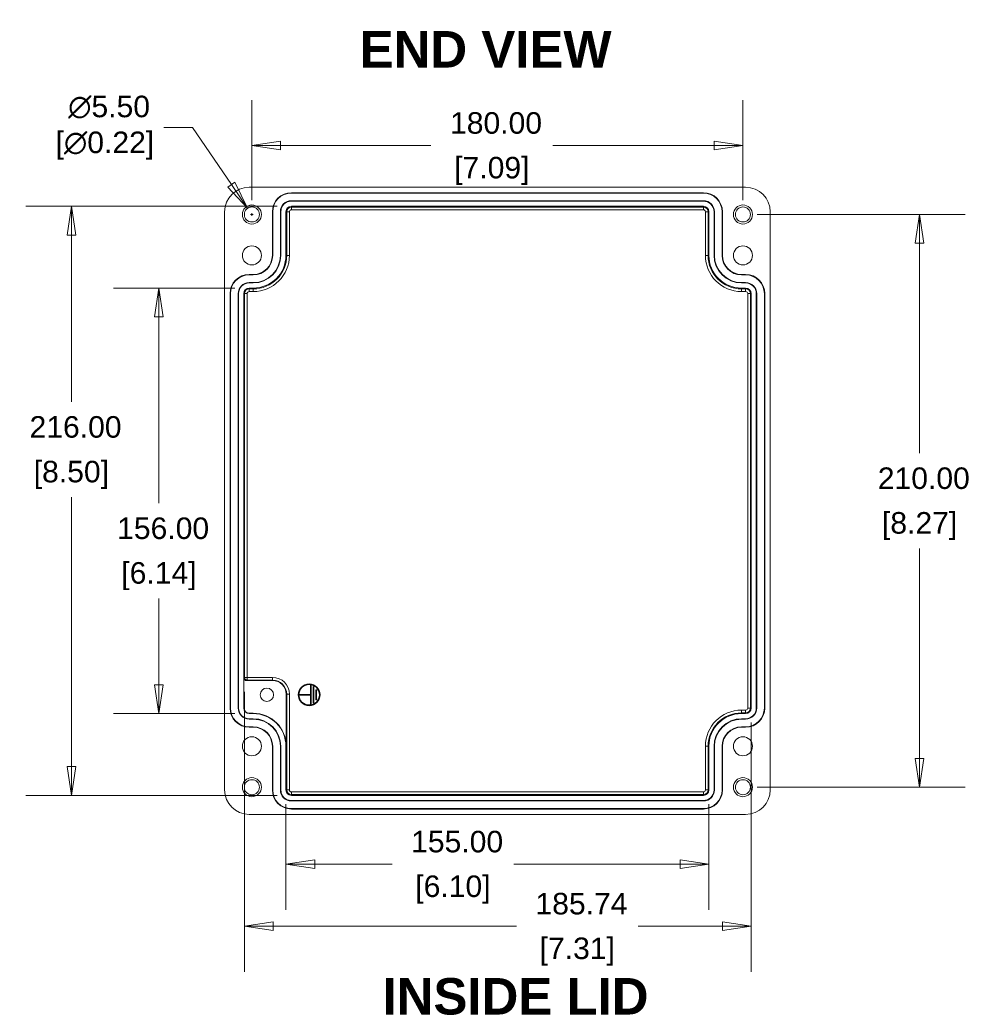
# Model space of a CAD drawing. Header units: millimetres. Extents: x 34 to 1437, y 34 to 1103.
# Tile 4 of 7: x 531 to 880, y 362 to 723. Entities that reach past the tile are written whole.
import ezdxf

# ---------------------------------------------------------------- set-up
doc = ezdxf.new("R2010")
doc.units = ezdxf.units.MM
doc.header["$LTSCALE"] = 5.263158
for name, color, linetype, lineweight in [('Dimension (ANSI)', 7, 'Continuous', 9), ('Symbol (ANSI)', 7, 'Continuous', 9), ('Visible (ANSI)', 7, 'Continuous', 9), ('Visible Narrow (ANSI)', 7, 'Continuous', 9)]:
    doc.layers.add(name, color=color, linetype=linetype, lineweight=lineweight)
doc.styles.add('Label Text (ANSI)', font='arialbd.ttf')
doc.styles.add('Note Text (ANSI)', font='arial.ttf')
doc.dimstyles.new('Default - mm (ANSI)', dxfattribs={"dimscale": 5.263158, "dimtxt": 1.5, "dimasz": 2, "dimexe": 3.175, "dimexo": 1, "dimgap": 0.8, "dimtad": 0, "dimtih": 1, "dimtoh": 1, "dimrnd": 1e-08, "dimzin": 4, "dimdsep": 46, "dimtxsty": 'Note Text (ANSI)', "dimblk": 'Filled-1', "dimcen": 0.09, "dimdle": 10, "dimclrd": 256, "dimclre": 256, "dimclrt": 256, "dimadec": 1, "dimazin": 0, "dimtfac": 1, "dimtofl": 0, "dimtmove": 0, "dimatfit": 3, "dimfxl": 1, "dimtolj": 1, "dimtzin": 0, "dimlwd": -1, "dimlwe": -1, "dimarcsym": 0})

# ---------------------------------------------------------------- blocks, each defined once
blk = doc.blocks.new('Filled-1')
at = {"color": 0}
for p, q in [((0, 0), (-1, 0.15)), ((-1, 0.15), (-1, -0.15)), ((-1, 0), (0, 0)), ((-1, -0.15), (0, 0))]:
    blk.add_line(p, q, dxfattribs=at)
at = {"color": 0, "flags": 128}
blk.add_lwpolyline([(-1, -0.15), (0, 0), (-1, 0.15), (-1, -0.15)], dxfattribs=at)
at = {"color": 0}
blk.add_solid([(-1, -0.15), (0, 0), (-1, 0.15), (-1, -0.15)], dxfattribs=at)
blk = doc.blocks.new('*D23')
at = {"layer": 'Defpoints', "color": 0, "transparency": 16777216}
for p in [(630.78, 654.67), (550.11, 438.67), (630.78, 438.67)]:
    blk.add_point(p, dxfattribs=at)
at = {"layer": 'Dimension (ANSI)', "transparency": 16777216}
for p, q in [((625.51, 654.67), (533.4, 654.67)), ((550.11, 644.14), (550.11, 582.99)), ((550.11, 449.19), (550.11, 547.96)), ((625.51, 438.67), (533.4, 438.67))]:
    blk.add_line(p, q, dxfattribs=at)
at = {"layer": 'Dimension (ANSI)', "transparency": 16777216, "xscale": 10.52631578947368, "yscale": 10.52631578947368, "zscale": 10.52631578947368}
for p, rotation in [((550.11, 654.67), 90), ((550.11, 438.67), 270)]:
    blk.add_blockref('Filled-1', p, dxfattribs=dict(at, rotation=rotation))
at = {"layer": 'Dimension (ANSI)', "transparency": 16777216, "attachment_point": 5, "style": 'Note Text (ANSI)'}
for s, insert, char_height in [('\\A1; 216.00', (550.11, 573.72), 7.8947), ('\\A1;[8.50]', (550.11, 556.2), 7.895)]:
    blk.add_mtext(s, dxfattribs=dict(at, insert=insert, char_height=char_height))
blk = doc.blocks.new('*D24')
at = {"layer": 'Defpoints', "color": 0, "transparency": 16777216}
for p in [(582.21, 624.67), (615.28, 624.67), (615.28, 468.67)]:
    blk.add_point(p, dxfattribs=at)
at = {"layer": 'Dimension (ANSI)', "transparency": 16777216}
for p, q in [((610.01, 624.67), (565.5, 624.67)), ((582.21, 614.14), (582.21, 545.83)), ((582.21, 479.19), (582.21, 510.81)), ((610.01, 468.67), (565.5, 468.67))]:
    blk.add_line(p, q, dxfattribs=at)
at = {"layer": 'Dimension (ANSI)', "transparency": 16777216, "xscale": 10.52631578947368, "yscale": 10.52631578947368, "zscale": 10.52631578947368}
for p, rotation in [((582.21, 624.67), 90), ((582.21, 468.67), 270)]:
    blk.add_blockref('Filled-1', p, dxfattribs=dict(at, rotation=rotation))
at = {"layer": 'Dimension (ANSI)', "transparency": 16777216, "attachment_point": 5, "style": 'Note Text (ANSI)'}
for s, insert, char_height in [('\\A1; 156.00', (582.21, 536.56), 7.8947), ('\\A1;[6.14]', (582.21, 519.05), 7.895)]:
    blk.add_mtext(s, dxfattribs=dict(at, insert=insert, char_height=char_height))
blk = doc.blocks.new('*D25')
at = {"layer": 'Defpoints', "color": 0, "transparency": 16777216}
for p in [(613.54, 481.93), (799.28, 470.67), (799.28, 390.67)]:
    blk.add_point(p, dxfattribs=at)
at = {"layer": 'Dimension (ANSI)', "transparency": 16777216}
for p, q in [((613.54, 476.66), (613.54, 373.96)), ((799.28, 465.4), (799.28, 373.96)), ((624.07, 390.67), (713.22, 390.67)), ((788.75, 390.67), (757.9, 390.67))]:
    blk.add_line(p, q, dxfattribs=at)
at = {"layer": 'Dimension (ANSI)', "transparency": 16777216, "xscale": 10.52631578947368, "yscale": 10.52631578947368, "zscale": 10.52631578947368, "rotation": 180}
blk.add_blockref('Filled-1', (613.54, 390.67), dxfattribs=at)
at = {"layer": 'Dimension (ANSI)', "transparency": 16777216, "xscale": 10.52631578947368, "yscale": 10.52631578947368, "zscale": 10.52631578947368}
blk.add_blockref('Filled-1', (799.28, 390.67), dxfattribs=at)
at = {"layer": 'Dimension (ANSI)', "transparency": 16777216, "attachment_point": 5, "style": 'Note Text (ANSI)'}
for s, insert, char_height in [('\\A1; 185.74', (735.56, 398.91), 7.8947), ('\\A1;[7.31]', (735.56, 381.4), 7.895)]:
    blk.add_mtext(s, dxfattribs=dict(at, insert=insert, char_height=char_height))
blk = doc.blocks.new('*D26')
at = {"layer": 'Defpoints', "color": 0, "transparency": 16777216}
for p in [(628.78, 440.67), (783.78, 440.67), (783.78, 413.42)]:
    blk.add_point(p, dxfattribs=at)
at = {"layer": 'Dimension (ANSI)', "transparency": 16777216}
for p, q in [((628.78, 435.4), (628.78, 396.71)), ((783.78, 435.4), (783.78, 396.71)), ((639.3, 413.42), (667.64, 413.42)), ((773.25, 413.42), (712.33, 413.42))]:
    blk.add_line(p, q, dxfattribs=at)
at = {"layer": 'Dimension (ANSI)', "transparency": 16777216, "xscale": 10.52631578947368, "yscale": 10.52631578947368, "zscale": 10.52631578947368, "rotation": 180}
blk.add_blockref('Filled-1', (628.78, 413.42), dxfattribs=at)
at = {"layer": 'Dimension (ANSI)', "transparency": 16777216, "xscale": 10.52631578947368, "yscale": 10.52631578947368, "zscale": 10.52631578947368}
blk.add_blockref('Filled-1', (783.78, 413.42), dxfattribs=at)
at = {"layer": 'Dimension (ANSI)', "transparency": 16777216, "attachment_point": 5, "style": 'Note Text (ANSI)'}
for s, insert, char_height in [('\\A1; 155.00', (689.98, 421.66), 7.8947), ('\\A1;[6.10]', (689.98, 404.15), 7.895)]:
    blk.add_mtext(s, dxfattribs=dict(at, insert=insert, char_height=char_height))
blk = doc.blocks.new('*D27')
at = {"layer": 'Defpoints', "color": 0, "transparency": 16777216}
for p in [(796.28, 651.67), (796.28, 441.67), (861.04, 441.67)]:
    blk.add_point(p, dxfattribs=at)
at = {"layer": 'Dimension (ANSI)', "transparency": 16777216}
for p, q in [((801.54, 651.67), (877.75, 651.67)), ((861.04, 641.14), (861.04, 564.18)), ((861.04, 452.19), (861.04, 529.15)), ((801.54, 441.67), (877.75, 441.67))]:
    blk.add_line(p, q, dxfattribs=at)
at = {"layer": 'Dimension (ANSI)', "transparency": 16777216, "xscale": 10.52631578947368, "yscale": 10.52631578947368, "zscale": 10.52631578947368}
for p, rotation in [((861.04, 651.67), 90), ((861.04, 441.67), 270)]:
    blk.add_blockref('Filled-1', p, dxfattribs=dict(at, rotation=rotation))
at = {"layer": 'Dimension (ANSI)', "transparency": 16777216, "attachment_point": 5, "style": 'Note Text (ANSI)'}
for s, insert, char_height in [('\\A1; 210.00', (861.04, 554.91), 7.8947), ('\\A1;[8.27]', (861.04, 537.4), 7.895)]:
    blk.add_mtext(s, dxfattribs=dict(at, insert=insert, char_height=char_height))
blk = doc.blocks.new('*D28')
at = {"layer": 'Defpoints', "color": 0, "transparency": 16777216}
for p in [(616.28, 676.93), (616.28, 651.67), (796.28, 651.67)]:
    blk.add_point(p, dxfattribs=at)
at = {"layer": 'Dimension (ANSI)', "transparency": 16777216}
for p, q in [((616.28, 656.93), (616.28, 693.65)), ((796.28, 656.93), (796.28, 693.65)), ((626.8, 676.93), (681.89, 676.93)), ((785.75, 676.93), (726.58, 676.93))]:
    blk.add_line(p, q, dxfattribs=at)
at = {"layer": 'Dimension (ANSI)', "transparency": 16777216, "xscale": 10.52631578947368, "yscale": 10.52631578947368, "zscale": 10.52631578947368, "rotation": 180}
blk.add_blockref('Filled-1', (616.28, 676.93), dxfattribs=at)
at = {"layer": 'Dimension (ANSI)', "transparency": 16777216, "xscale": 10.52631578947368, "yscale": 10.52631578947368, "zscale": 10.52631578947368}
blk.add_blockref('Filled-1', (796.28, 676.93), dxfattribs=at)
at = {"layer": 'Dimension (ANSI)', "transparency": 16777216, "attachment_point": 5, "style": 'Note Text (ANSI)'}
for s, insert, char_height in [('\\A1; 180.00', (704.24, 685.18), 7.8947), ('\\A1;[7.09]', (704.24, 667.66), 7.895)]:
    blk.add_mtext(s, dxfattribs=dict(at, insert=insert, char_height=char_height))
blk = doc.blocks.new('*D36')
at = {"layer": 'Defpoints', "color": 0, "transparency": 16777216}
for p in [(614.72, 653.94), (617.83, 649.4)]:
    blk.add_point(p, dxfattribs=at)
at = {"layer": 'Dimension (ANSI)', "transparency": 16777216}
for p, q in [((583.97, 683.51), (594.49, 683.51)), ((594.49, 683.51), (608.78, 662.62)), ((615.8, 651.67), (616.75, 651.67)), ((616.28, 651.19), (616.28, 652.14))]:
    blk.add_line(p, q, dxfattribs=at)
at = {"layer": 'Dimension (ANSI)', "transparency": 16777216, "xscale": 10.52631578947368, "yscale": 10.52631578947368, "zscale": 10.52631578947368, "rotation": 304.3727938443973}
blk.add_blockref('Filled-1', (614.72, 653.94), dxfattribs=at)
at = {"layer": 'Dimension (ANSI)', "transparency": 16777216, "insert": (562.4, 683.51), "char_height": 7.895, "attachment_point": 5, "style": 'Note Text (ANSI)'}
blk.add_mtext('\\A1; ∅5.50\\P[∅0.22]', dxfattribs=at)

msp = doc.modelspace()

# ---------------------------------------------------------------- linework, layer by layer
at = {"layer": 'Visible (ANSI)'}
for p, q in [((615.277, 661.666), (797.277, 661.666)), ((630.777, 659.666), (781.777, 659.666)), ((781.777, 659.526), (630.777, 659.526)), ((781.777, 656.706), (630.777, 656.706)), ((781.777, 656.566), (630.777, 656.566)), ((630.777, 654.666), (781.777, 654.666)), ((606.277, 440.666), (606.277, 652.666)), ((623.777, 636.666), (623.777, 652.666)), ((623.917, 652.666), (623.917, 636.666)), ((626.737, 652.666), (626.737, 636.666)), ((626.877, 652.666), (626.877, 636.666)), ((628.777, 636.666), (628.777, 652.666)), ((783.777, 652.666), (783.777, 636.666)), ((785.677, 636.666), (785.677, 652.666)), ((785.817, 636.666), (785.817, 652.666)), ((788.637, 636.666), (788.637, 652.666)), ((788.777, 652.666), (788.777, 636.666)), ((806.277, 652.666), (806.277, 440.666)), ((615.277, 629.666), (616.777, 629.666)), ((616.777, 629.526), (615.277, 629.526)), ((795.777, 629.666), (797.277, 629.666)), ((797.277, 629.526), (795.777, 629.526)), ((616.777, 626.706), (615.277, 626.706)), ((616.777, 626.566), (615.277, 626.566)), ((615.277, 624.666), (616.777, 624.666)), ((797.277, 626.706), (795.777, 626.706)), ((797.277, 626.566), (795.777, 626.566)), ((795.777, 624.666), (797.277, 624.666)), ((608.277, 470.666), (608.277, 622.666)), ((608.417, 622.666), (608.417, 470.666)), ((611.237, 622.666), (611.237, 470.666)), ((611.377, 622.666), (611.377, 470.666)), ((613.277, 470.666), (613.277, 622.666)), ((799.277, 622.666), (799.277, 470.666)), ((801.177, 470.666), (801.177, 622.666)), ((801.317, 470.666), (801.317, 622.666)), ((804.137, 470.666), (804.137, 622.666)), ((804.277, 622.666), (804.277, 470.666)), ((613.364, 470.666), (613.364, 481.753)), ((623.864, 480.753), (614.364, 480.753)), ((637.764, 475.678), (637.764, 478.953)), ((637.773, 472.153), (637.773, 478.953)), ((637.864, 479.053), (637.914, 479.053)), ((637.864, 479.044), (637.914, 479.044)), ((638.006, 478.953), (638.006, 472.153)), ((638.014, 478.953), (638.014, 472.153)), ((638.764, 472.653), (638.764, 478.453)), ((638.773, 472.653), (638.773, 478.453)), ((638.864, 478.553), (638.914, 478.553)), ((638.864, 478.544), (638.914, 478.544)), ((639.006, 478.453), (639.006, 472.653)), ((639.014, 478.453), (639.014, 472.653)), ((639.764, 473.803), (639.764, 477.303)), ((639.773, 473.803), (639.773, 477.303)), ((639.864, 477.403), (639.914, 477.403)), ((639.864, 477.394), (639.914, 477.394)), ((640.006, 477.303), (640.006, 473.803)), ((640.014, 477.303), (640.014, 473.803)), ((628.864, 456.666), (628.864, 475.753)), ((633.764, 475.528), (633.764, 475.578)), ((633.773, 475.528), (633.773, 475.578)), ((633.864, 475.678), (637.764, 475.678)), ((633.864, 475.669), (637.756, 475.669)), ((637.756, 475.437), (633.864, 475.437)), ((637.764, 475.428), (633.864, 475.428)), ((637.764, 475.678), (637.756, 475.669)), ((637.756, 475.669), (637.756, 475.437)), ((637.764, 475.428), (637.756, 475.437)), ((637.764, 475.428), (637.764, 475.678)), ((637.764, 472.153), (637.764, 475.428)), ((639.914, 473.712), (639.864, 473.712)), ((639.914, 473.703), (639.864, 473.703)), ((637.914, 472.062), (637.864, 472.062)), ((637.914, 472.053), (637.864, 472.053)), ((638.914, 472.562), (638.864, 472.562)), ((638.914, 472.553), (638.864, 472.553)), ((616.777, 468.753), (615.277, 468.753)), ((616.777, 468.666), (615.277, 468.666)), ((615.277, 466.766), (616.777, 466.766)), ((615.277, 466.626), (616.777, 466.626)), ((797.277, 468.666), (795.777, 468.666)), ((795.777, 466.766), (797.277, 466.766)), ((795.777, 466.626), (797.277, 466.626)), ((615.277, 463.806), (616.777, 463.806)), ((616.777, 463.666), (615.277, 463.666)), ((795.777, 463.806), (797.277, 463.806)), ((797.277, 463.666), (795.777, 463.666)), ((623.777, 440.666), (623.777, 456.666)), ((623.917, 456.666), (623.917, 440.666)), ((626.737, 456.666), (626.737, 440.666)), ((626.877, 456.666), (626.877, 440.666)), ((628.777, 440.666), (628.777, 456.666)), ((783.777, 456.666), (783.777, 440.666)), ((785.677, 440.666), (785.677, 456.666)), ((785.817, 440.666), (785.817, 456.666)), ((788.637, 440.666), (788.637, 456.666)), ((788.777, 456.666), (788.777, 440.666)), ((781.777, 438.666), (630.777, 438.666)), ((630.777, 436.766), (781.777, 436.766)), ((630.777, 436.626), (781.777, 436.626)), ((630.777, 433.806), (781.777, 433.806)), ((781.777, 433.666), (630.777, 433.666)), ((797.277, 431.666), (615.277, 431.666))]:
    msp.add_line(p, q, dxfattribs=at)
for centre, radius in [((616.277, 651.666), 3.5), ((616.277, 651.666), 2.75), ((796.277, 651.666), 3.5), ((796.277, 651.666), 2.75), ((616.277, 636.666), 3.5), ((796.277, 636.666), 3.5), ((621.764, 475.553), 2.458), ((637.264, 475.553), 4), ((637.264, 475.553), 3.991), ((637.264, 475.553), 3.759), ((637.264, 475.553), 3.75), ((616.277, 456.666), 3.5), ((796.277, 456.666), 3.5), ((616.277, 441.666), 3.5), ((616.277, 441.666), 2.75), ((796.277, 441.666), 3.5), ((796.277, 441.666), 2.75)]:
    msp.add_circle(centre, radius, dxfattribs=at)
for centre, radius, start, end in [((615.277, 652.666), 9, 90, 180), ((797.277, 652.666), 9, 0, 90), ((630.777, 652.666), 7, 90, 180), ((630.777, 652.666), 6.86, 90, 180), ((781.777, 652.666), 7, 0, 90), ((781.777, 652.666), 6.86, 0, 90), ((630.777, 652.666), 4.04, 90, 180), ((630.777, 652.666), 3.9, 90, 180), ((630.777, 652.666), 2, 90, 180), ((781.777, 652.666), 4.04, 0, 90), ((781.777, 652.666), 3.9, 0, 90), ((781.777, 652.666), 2, 0, 90), ((616.777, 636.666), 12, 270, 0), ((616.777, 636.666), 9.96, 270, 0), ((616.777, 636.666), 10.1, 270, 0), ((616.777, 636.666), 7.14, 270, 0), ((616.777, 636.666), 7, 270, 0), ((795.777, 636.666), 12, 180, 270), ((795.777, 636.666), 10.1, 180, 270), ((795.777, 636.666), 9.96, 180, 270), ((795.777, 636.666), 7.14, 180, 270), ((795.777, 636.666), 7, 180, 270), ((615.277, 622.666), 7, 90, 180), ((615.277, 622.666), 6.86, 90, 180), ((797.277, 622.666), 7, 0, 90), ((797.277, 622.666), 6.86, 0, 90), ((615.277, 622.666), 4.04, 90, 180), ((615.277, 622.666), 3.9, 90, 180), ((615.277, 622.666), 2, 90, 180), ((797.277, 622.666), 4.04, 0, 90), ((797.277, 622.666), 3.9, 0, 90), ((797.277, 622.666), 2, 0, 90), ((623.864, 475.753), 5, 0, 90), ((637.864, 478.953), 0.1, 90, 180), ((637.864, 478.953), 0.0913, 90, 180), ((637.914, 478.953), 0.1, 0, 90), ((637.914, 478.953), 0.0913, 0, 90), ((638.864, 478.453), 0.1, 90, 180), ((638.864, 478.453), 0.0913, 90, 180), ((638.914, 478.453), 0.1, 0, 90), ((638.914, 478.453), 0.0913, 0, 90), ((639.864, 477.303), 0.1, 90, 180), ((639.864, 477.303), 0.0913, 90, 180), ((639.914, 477.303), 0.1, 0, 90), ((639.914, 477.303), 0.0913, 0, 90), ((633.864, 475.578), 0.1, 90, 180), ((633.864, 475.528), 0.1, 180, 270), ((633.864, 475.578), 0.0913, 90, 180), ((633.864, 475.528), 0.0913, 180, 270), ((639.864, 473.803), 0.1, 180, 270), ((639.864, 473.803), 0.0913, 180, 270), ((639.914, 473.803), 0.0913, 270, 0), ((639.914, 473.803), 0.1, 270, 0), ((615.277, 470.666), 7, 180, 270), ((615.277, 470.666), 6.86, 180, 270), ((615.277, 470.666), 4.04, 180, 270), ((615.277, 470.666), 3.9, 180, 270), ((615.277, 470.666), 2, 180, 270), ((615.277, 470.666), 1.913, 180, 270), ((637.864, 472.153), 0.1, 180, 270), ((637.864, 472.153), 0.0913, 180, 270), ((637.914, 472.153), 0.0913, 270, 0), ((637.914, 472.153), 0.1, 270, 0), ((638.864, 472.653), 0.1, 180, 270), ((638.864, 472.653), 0.0913, 180, 270), ((638.914, 472.653), 0.0913, 270, 0), ((638.914, 472.653), 0.1, 270, 0), ((797.277, 470.666), 2, 270, 0), ((797.277, 470.666), 4.04, 270, 0), ((797.277, 470.666), 3.9, 270, 0), ((797.277, 470.666), 6.86, 270, 0), ((797.277, 470.666), 7, 270, 0), ((616.777, 456.666), 12.087, 0, 90), ((616.777, 456.666), 12, 0, 90), ((616.777, 456.666), 10.1, 0, 90), ((616.777, 456.666), 9.96, 0, 90), ((795.777, 456.666), 12, 90, 180), ((795.777, 456.666), 10.1, 90, 180), ((795.777, 456.666), 9.96, 90, 180), ((616.777, 456.666), 7.14, 0, 90), ((616.777, 456.666), 7, 0, 90), ((795.777, 456.666), 7.14, 90, 180), ((795.777, 456.666), 7, 90, 180), ((615.277, 440.666), 9, 180, 270), ((630.777, 440.666), 7, 180, 270), ((630.777, 440.666), 6.86, 180, 270), ((630.777, 440.666), 4.04, 180, 270), ((630.777, 440.666), 3.9, 180, 270), ((630.777, 440.666), 2, 180, 270), ((781.777, 440.666), 2, 270, 0), ((781.777, 440.666), 4.04, 270, 0), ((781.777, 440.666), 3.9, 270, 0), ((781.777, 440.666), 6.86, 270, 0), ((781.777, 440.666), 7, 270, 0), ((797.277, 440.666), 9, 270, 0)]:
    msp.add_arc(centre, radius, start, end, dxfattribs=at)
msp.add_ellipse((614.365, 481.753), major_axis=(-0.707, -0.707), ratio=0.9996955, start_param=5.4979394, end_param=7.0684312, dxfattribs=at)
at = {"layer": 'Visible Narrow (ANSI)'}
for p, q in [((630.777, 659.666), (630.777, 659.526)), ((781.777, 659.666), (781.777, 659.526)), ((630.777, 656.566), (630.777, 656.706)), ((630.777, 654.666), (630.777, 654.404)), ((630.777, 653.404), (630.777, 654.404)), ((781.777, 654.404), (630.777, 654.404)), ((781.777, 656.566), (781.777, 656.706)), ((781.777, 654.666), (781.777, 654.404)), ((781.777, 653.404), (781.777, 654.404)), ((623.777, 652.666), (623.917, 652.666)), ((626.877, 652.666), (626.737, 652.666)), ((628.777, 652.666), (629.039, 652.666)), ((630.039, 652.666), (629.039, 652.666)), ((629.039, 652.666), (629.039, 636.666)), ((630.039, 636.666), (630.039, 652.666)), ((630.777, 653.404), (781.777, 653.404)), ((782.515, 652.666), (782.515, 636.666)), ((782.515, 652.666), (783.515, 652.666)), ((783.515, 636.666), (783.515, 652.666)), ((783.777, 652.666), (783.515, 652.666)), ((785.677, 652.666), (785.817, 652.666)), ((788.777, 652.666), (788.637, 652.666)), ((623.777, 636.666), (623.917, 636.666)), ((626.877, 636.666), (626.737, 636.666)), ((628.777, 636.666), (629.039, 636.666)), ((630.039, 636.666), (629.039, 636.666)), ((782.515, 636.666), (783.515, 636.666)), ((783.777, 636.666), (783.515, 636.666)), ((785.677, 636.666), (785.817, 636.666)), ((788.777, 636.666), (788.637, 636.666)), ((615.277, 629.666), (615.277, 629.526)), ((616.777, 629.666), (616.777, 629.526)), ((795.777, 629.666), (795.777, 629.526)), ((797.277, 629.666), (797.277, 629.526)), ((615.277, 626.566), (615.277, 626.706)), ((615.277, 624.666), (615.277, 624.404)), ((616.777, 626.566), (616.777, 626.706)), ((616.777, 624.666), (616.777, 624.404)), ((795.777, 626.566), (795.777, 626.706)), ((795.777, 624.666), (795.777, 624.404)), ((797.277, 626.566), (797.277, 626.706)), ((797.277, 624.666), (797.277, 624.404)), ((608.277, 622.666), (608.417, 622.666)), ((611.377, 622.666), (611.237, 622.666)), ((613.277, 622.666), (613.539, 622.666)), ((614.539, 622.666), (613.539, 622.666)), ((613.539, 622.666), (613.539, 481.928)), ((614.539, 481.928), (614.539, 622.666)), ((615.277, 623.404), (615.277, 624.404)), ((616.777, 624.404), (615.277, 624.404)), ((615.277, 623.404), (616.777, 623.404)), ((616.777, 623.404), (616.777, 624.404)), ((795.777, 624.404), (795.777, 623.404)), ((797.277, 624.404), (795.777, 624.404)), ((795.777, 623.404), (797.277, 623.404)), ((797.277, 624.404), (797.277, 623.404)), ((798.015, 622.666), (798.015, 470.666)), ((799.015, 622.666), (798.015, 622.666)), ((799.015, 470.666), (799.015, 622.666)), ((799.277, 622.666), (799.015, 622.666)), ((801.177, 622.666), (801.317, 622.666)), ((804.277, 622.666), (804.137, 622.666)), ((613.539, 481.928), (613.364, 481.753)), ((614.539, 481.928), (613.539, 481.928)), ((614.364, 480.753), (614.539, 480.928)), ((623.864, 481.928), (614.539, 481.928)), ((614.539, 480.928), (614.539, 481.928)), ((614.539, 480.928), (623.864, 480.928)), ((623.864, 481.928), (623.864, 480.928)), ((623.864, 480.753), (623.864, 480.928)), ((637.764, 478.953), (637.773, 478.953)), ((637.864, 479.053), (637.864, 479.044)), ((637.914, 479.053), (637.914, 479.044)), ((638.014, 478.953), (638.006, 478.953)), ((638.764, 478.453), (638.773, 478.453)), ((638.864, 478.553), (638.864, 478.544)), ((638.914, 478.553), (638.914, 478.544)), ((639.014, 478.453), (639.006, 478.453)), ((639.764, 477.303), (639.773, 477.303)), ((639.864, 477.403), (639.864, 477.394)), ((639.914, 477.403), (639.914, 477.394)), ((640.014, 477.303), (640.006, 477.303)), ((628.864, 475.753), (629.039, 475.753)), ((630.039, 475.753), (629.039, 475.753)), ((629.039, 475.753), (629.039, 440.666)), ((630.039, 440.666), (630.039, 475.753)), ((633.764, 475.578), (633.773, 475.578)), ((633.764, 475.528), (633.773, 475.528)), ((633.864, 475.678), (633.864, 475.669)), ((633.864, 475.428), (633.864, 475.437)), ((639.764, 473.803), (639.773, 473.803)), ((639.864, 473.703), (639.864, 473.712)), ((639.914, 473.703), (639.914, 473.712)), ((640.014, 473.803), (640.006, 473.803)), ((608.277, 470.666), (608.417, 470.666)), ((611.377, 470.666), (611.237, 470.666)), ((613.277, 470.666), (613.364, 470.666)), ((637.764, 472.153), (637.773, 472.153)), ((637.864, 472.053), (637.864, 472.062)), ((637.914, 472.053), (637.914, 472.062)), ((638.014, 472.153), (638.006, 472.153)), ((638.764, 472.653), (638.773, 472.653)), ((638.864, 472.553), (638.864, 472.562)), ((638.914, 472.553), (638.914, 472.562)), ((639.014, 472.653), (639.006, 472.653)), ((797.277, 469.928), (795.777, 469.928)), ((795.777, 468.928), (795.777, 469.928)), ((797.277, 468.928), (797.277, 469.928)), ((799.015, 470.666), (798.015, 470.666)), ((799.277, 470.666), (799.015, 470.666)), ((801.177, 470.666), (801.317, 470.666)), ((804.277, 470.666), (804.137, 470.666)), ((615.277, 468.666), (615.277, 468.753)), ((615.277, 466.766), (615.277, 466.626)), ((616.777, 468.666), (616.777, 468.753)), ((616.777, 466.766), (616.777, 466.626)), ((795.777, 468.928), (797.277, 468.928)), ((795.777, 468.666), (795.777, 468.928)), ((795.777, 466.766), (795.777, 466.626)), ((797.277, 468.666), (797.277, 468.928)), ((797.277, 466.766), (797.277, 466.626)), ((615.277, 463.666), (615.277, 463.806)), ((616.777, 463.666), (616.777, 463.806)), ((795.777, 463.666), (795.777, 463.806)), ((797.277, 463.666), (797.277, 463.806)), ((623.777, 456.666), (623.917, 456.666)), ((626.877, 456.666), (626.737, 456.666)), ((628.777, 456.666), (628.864, 456.666)), ((782.515, 456.666), (782.515, 440.666)), ((783.515, 456.666), (782.515, 456.666)), ((783.515, 440.666), (783.515, 456.666)), ((783.777, 456.666), (783.515, 456.666)), ((785.677, 456.666), (785.817, 456.666)), ((788.777, 456.666), (788.637, 456.666)), ((623.777, 440.666), (623.917, 440.666)), ((626.877, 440.666), (626.737, 440.666)), ((628.777, 440.666), (629.039, 440.666)), ((629.039, 440.666), (630.039, 440.666)), ((783.515, 440.666), (782.515, 440.666)), ((783.777, 440.666), (783.515, 440.666)), ((785.677, 440.666), (785.817, 440.666)), ((788.777, 440.666), (788.637, 440.666)), ((781.777, 439.928), (630.777, 439.928)), ((630.777, 438.928), (630.777, 439.928)), ((630.777, 438.928), (781.777, 438.928)), ((630.777, 438.666), (630.777, 438.928)), ((781.777, 438.928), (781.777, 439.928)), ((781.777, 438.666), (781.777, 438.928)), ((630.777, 436.766), (630.777, 436.626)), ((630.777, 433.666), (630.777, 433.806)), ((781.777, 436.766), (781.777, 436.626)), ((781.777, 433.666), (781.777, 433.806))]:
    msp.add_line(p, q, dxfattribs=at)
for centre, radius, start, end in [((630.777, 652.666), 1.738, 90, 180), ((781.777, 652.666), 1.738, 0, 90), ((630.777, 652.666), 0.738, 90, 180), ((781.777, 652.666), 0.738, 0, 90), ((616.777, 636.666), 13.262, 270, 0), ((616.777, 636.666), 12.262, 270, 0), ((795.777, 636.666), 13.262, 180, 270), ((795.777, 636.666), 12.262, 180, 270), ((615.277, 622.666), 1.738, 90, 180), ((615.277, 622.666), 0.738, 90, 180), ((797.277, 622.666), 1.738, 0, 90), ((797.277, 622.666), 0.738, 0, 90), ((623.864, 475.753), 6.175, 0, 90), ((623.864, 475.753), 5.175, 0, 90), ((795.777, 456.666), 13.262, 90, 180), ((797.277, 470.666), 0.738, 270, 0), ((797.277, 470.666), 1.738, 270, 0), ((795.777, 456.666), 12.262, 90, 180), ((630.777, 440.666), 1.738, 180, 270), ((630.777, 440.666), 0.738, 180, 270), ((781.777, 440.666), 0.738, 270, 0), ((781.777, 440.666), 1.738, 270, 0)]:
    msp.add_arc(centre, radius, start, end, dxfattribs=at)
msp.add_ellipse((614.539, 481.928), major_axis=(-0.707, 0.707), ratio=0.9996955, start_param=0.7855505, end_param=2.3560422, dxfattribs=at)

# ---------------------------------------------------------------- texts
at = {"layer": 'Symbol (ANSI)', "char_height": 13.3684, "attachment_point": 7, "style": 'Label Text (ANSI)'}
for s, insert in [('END VIEW', (655.767, 705.555)), ('INSIDE LID', (664.153, 358.11))]:
    msp.add_mtext(s, dxfattribs=dict(at, insert=insert))

# ---------------------------------------------------------------- dimensions: what is measured, and where the dimension line sits
at = {"layer": 'Dimension (ANSI)'}
dim = msp.add_diameter_dim_2p(p1=(617.83, 649.396), p2=(614.724, 653.936), text=' <>\\X[∅0.22]', dimstyle='Default - mm (ANSI)', override={"dimgap": 0.8, "dimdec": 2, "dimlfac": 1, "dimpost": '\\X', "dimtol": 0, "dimlim": 0, "dimtp": 0, "dimtm": 0, "dimtdec": 2}, dxfattribs=at)
dim.commit()
dim.dimension.update_dxf_attribs({"geometry": '*D36', "text_midpoint": (562.402, 683.514), "dimtype": 163})
for base, p1, p2, angle, text, override, picture, middle in [((616.277, 676.935), (796.277, 651.666), (616.277, 651.666), 180, ' <>\\X[7.09]', {"dimgap": 0.8, "dimtih": 0, "dimtoh": 0, "dimdec": 2, "dimpost": '\\X', "dimtol": 0, "dimlim": 0, "dimtp": 0, "dimtm": 0, "dimtdec": 2, "dimatfit": 1}, '*D28', (704.236, 676.935)), ((550.113, 438.666), (630.777, 654.666), (630.777, 438.666), 90, ' <>\\X[8.50]', {"dimgap": 0.8, "dimdec": 2, "dimpost": '\\X', "dimtol": 0, "dimlim": 0, "dimtp": 0, "dimtm": 0, "dimtdec": 2, "dimatfit": 1}, '*D23', (550.113, 565.475)), ((861.04, 441.666), (796.277, 651.666), (796.277, 441.666), 90, ' <>\\X[8.27]', {"dimgap": 0.8, "dimdec": 2, "dimpost": '\\X', "dimtol": 0, "dimlim": 0, "dimtp": 0, "dimtm": 0, "dimtdec": 2, "dimatfit": 1}, '*D27', (861.04, 546.666)), ((582.21, 624.666), (615.277, 468.666), (615.277, 624.666), 90, ' <>\\X[6.14]', {"dimgap": 0.8, "dimdec": 2, "dimpost": '\\X', "dimtol": 0, "dimlim": 0, "dimtp": 0, "dimtm": 0, "dimtdec": 2, "dimatfit": 1}, '*D24', (582.21, 528.322)), ((799.277, 390.666), (613.539, 481.928), (799.277, 470.666), 180, ' <>\\X[7.31]', {"dimgap": 0.8, "dimtih": 0, "dimtoh": 0, "dimdec": 2, "dimpost": '\\X', "dimtol": 0, "dimlim": 0, "dimtp": 0, "dimtm": 0, "dimtdec": 2, "dimatfit": 1}, '*D25', (735.558, 390.666)), ((783.777, 413.422), (628.777, 440.666), (783.777, 440.666), 180, ' <>\\X[6.10]', {"dimgap": 0.8, "dimtih": 0, "dimtoh": 0, "dimdec": 2, "dimpost": '\\X', "dimtol": 0, "dimlim": 0, "dimtp": 0, "dimtm": 0, "dimtdec": 2, "dimatfit": 1}, '*D26', (689.984, 413.422))]:
    dim = msp.add_linear_dim(base=base, p1=p1, p2=p2, angle=angle, text=text, dimstyle='Default - mm (ANSI)', override=override, dxfattribs=at)
    dim.commit()
    dim.dimension.update_dxf_attribs({"geometry": picture, "text_midpoint": middle, "dimtype": 160})

doc.saveas('drawing.dxf')
